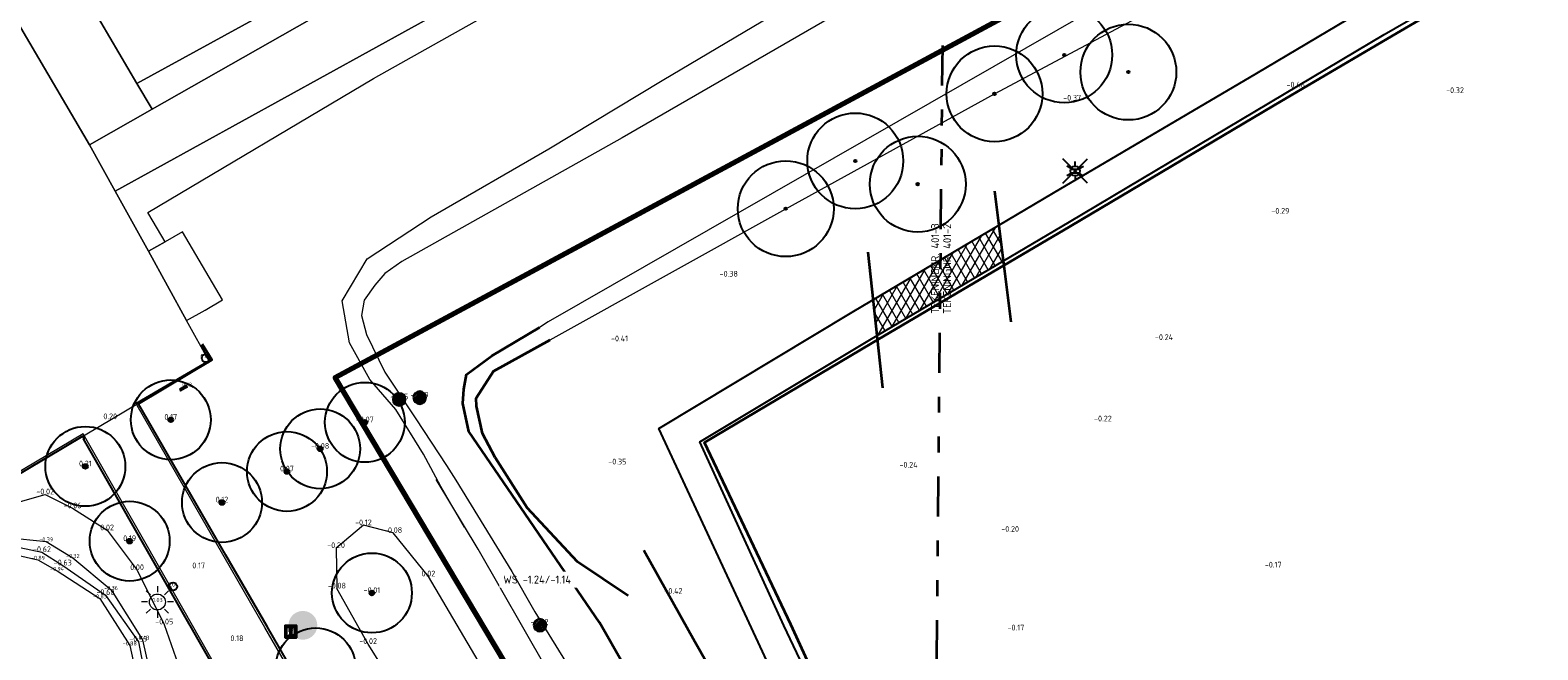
# Model space of a CAD drawing. Header units: metres. Extents: x 108651 to 109770, y 520801 to 521818.
# Tile 47 of 66: x 109184 to 109278, y 521290 to 521329. Entities that reach past the tile are written whole.
import ezdxf
from ezdxf.enums import TextEntityAlignment as Align

# ---------------------------------------------------------------- set-up
doc = ezdxf.new("R2010")
doc.units = ezdxf.units.M
doc.linetypes.add('AL-TEKENBLADGRENS-SO', pattern=[11.5, 2.5, -1.5, 1, -1.5, 1, -1.5, 2.5])
for name, color, linetype, lineweight in [('B-GV-GR-BOOM-S', 253, 'Continuous', 25), ('B-WA-WH-WATERLIJN-G', 253, 'Continuous', 18), ('B-WE-GR-BEPLANTING-G', 253, 'Continuous', 18), ('B-WE-GR-BOOM-S', 253, 'Continuous', 25), ('B-WE-GW-WATERGANG_BODEM-G', 253, 'Continuous', 18), ('B-WE-GW-WATERGANG_GREPPEL_INSTEEK-G', 253, 'Continuous', 18), ('B-WE-GW-WATERGANG_INSTEEK-G', 253, 'Continuous', 18), ('B-WE-GW-WATERGANG_SLOOT-G', 253, 'Continuous', 18), ('B-WE-IE-MEUBILAIR_WEGMEUBILAIR_VERKEERSBORD-S', 253, 'Continuous', 25), ('B-WE-IE-MEUBILAIR_WEGMEUBILAIR_ZITBANK-S', 253, 'Continuous', 0), ('B-WE-KL-ET_LS_OV_LICHTMAST-S', 253, 'Continuous', 25), ('B-WE-OG-TERREIN_CULTUURSCHEIDING-GV', 253, 'Continuous', 18), ('B-WE-OG-WATER_SLOOT-GV', 253, 'Continuous', 18), ('B-WE-RI-HWA-T25', 253, 'Continuous', 25), ('B-WE-RI-HWA_STRAATKOLK-S', 253, 'Continuous', 25), ('B-WE-VH-KANTVERHARDING-G', 253, 'Continuous', 18), ('B-WE-VH-VERHARDING_ACHTERKANTBAND-G', 253, 'Continuous', 25), ('B-WE-VH-VERHARDING_HALFVERHARDING_GRIND-GV', 253, 'Continuous', 18), ('B-WE-VH-VERHARDING_STRAATBAKSTEEN-GV', 253, 'Continuous', 18), ('B-XX-OG-HOOGTELIJN-G', 253, 'Continuous', 18), ('N-WE-KG-WERKGRENS_FASE 3A-G', 10, 'XX-WERKGRENS_CIRCEL', 70), ('V-WE-GR-DOORWORTELBARE RUIMTE-S', 80, 'Continuous', 25), ('V-WE-GW-WATERGANG_GREPPEL_INSTEEK-G', 253, 'Continuous', 35), ('V-WE-GW-WATERGANG_SLOOT-G', 253, 'Continuous', 35), ('V-WE-IE-TERREINAFSCHEIDING_KUNSTMATIG_HEKWERK_RASTER-G', 30, 'V-IE-TERREINAFSCHEIDING_KUNSTMATIG-SO', 35), ('V-WE-OV-LICHTMAST-S-200', 190, 'Continuous', 25), ('V-WE-VH-KANTVERHARDING-G', 4, 'Continuous', 25), ('V-WE-VH-VERHARDING_ASFALT-A-200', 212, 'Continuous', 18), ('X-XX-AL-T18', 253, 'Continuous', 18), ('X-XX-AL-TEKENBLADGRENS-G', 7, 'AL-TEKENBLADGRENS-SO', 35), ('X-XX-AL-VERWIJZING-T25', 7, 'Continuous', 25)]:
    doc.layers.add(name, color=color, linetype=linetype, lineweight=lineweight)
for name, color, linetype in [('B-WE-GW-WATERGANG_BODEM-G-HGT', 253, 'Continuous'), ('B-WE-IE-MEUBILAIR_WEGMEUBILAIR_VERKEERSBORD-S-HGT', 253, 'Continuous'), ('B-WE-IE-MEUBILAIR_WEGMEUBILAIR_ZITBANK-S-HGT', 253, 'Continuous'), ('B-WE-KL-ET_LS_OV_LICHTMAST-S-HGT', 253, 'Continuous'), ('B-WE-RI-HWA_STRAATKOLK-S-HGT', 253, 'Continuous'), ('B-XX-OG-HOOGTELIJN-G-HGT', 253, 'Continuous')]:
    doc.layers.add(name, color=color, linetype=linetype)
doc.layers.add('V-WE-OG-HULPLIJN-G', color=50, linetype='Continuous', lineweight=35, plot=False)
doc.styles.add('ISOCP', font='isocp.shx', dxfattribs={"width": 0.8})
doc.styles.add('NLCS-ISO', font='NLCS-ISO.ttf')
doc.styles.add('NLCS-ISO-M200-T18', font='NLCS-ISO.ttf', dxfattribs={"height": 0.36})
doc.styles.add('NLCS-ISO-M200-T25', font='NLCS-ISO.ttf', dxfattribs={"height": 0.5})
doc.linetypes.add('V-IE-TERREINAFSCHEIDING_KUNSTMATIG-SO', pattern='A,2,[24,NLCS.SHX,S=0.6,R=0,X=-1,Y=0],2,[82,NLCS.SHX,S=0.75,R=90,X=0,Y=0],2,[24,NLCS.SHX,S=0.6,R=0,X=1,Y=0],2,-2', length=10)
doc.linetypes.add('XX-WERKGRENS_CIRCEL', pattern='A,10,-2.5,[69,NLCS.SHX,S=1,R=0,X=0,Y=0],-2.5', length=15)

# ---------------------------------------------------------------- blocks, each defined once
blk = doc.blocks.new('SGR-BOOM_01')
h = blk.add_hatch(color=256)
edge = h.paths.add_edge_path()
edge.add_arc((0, 0), 0.15, 0, 360)
for radius in [2.5, 0.15, 0.045]:
    blk.add_circle((0, 0), radius)
blk = doc.blocks.new('SVW-VERKEERSTEKEN_BORD_INFORMATIE-SO')
h = blk.add_hatch(color=256)
h.dxf.hatch_style = 1
h.paths.add_polyline_path([(-0.69, -1.12), (0.61, -1.12, 0.414214), (0.66, -1.07), (0.66, 0.25, 0.414214), (0.61, 0.3), (-0.69, 0.3, 0.414214), (-0.74, 0.25), (-0.74, -1.07, 0.414214)])
h.paths.add_polyline_path([(-0.64, -1.07), (0.56, -1.07, 0.414214), (0.61, -1.02), (0.61, 0.2, 0.414214), (0.56, 0.25), (-0.64, 0.25, 0.414214), (-0.69, 0.2), (-0.69, -1.02, 0.414214)], flags=16)
h.paths.add_polyline_path([(0.48, -0.94), (-0.56, -0.94), (-0.56, 0.12), (0.48, 0.12)], flags=0)
h.paths.add_polyline_path([(0.08, -0.31), (0.08, -0.78, 0.414214), (0.1, -0.8, 12.48769), (-0.2, -0.31)])
h = blk.add_hatch(color=256)
h.dxf.hatch_style = 1
h.paths.add_polyline_path([(-0.2, -0.12, 1), (0.12, -0.12, 1)])
h = blk.add_hatch(color=256)
h.dxf.hatch_style = 1
h.paths.add_polyline_path([(0.08, -0.31), (-0.23, -0.31), (-0.23, -0.35), (-0.18, -0.35, -0.414214), (-0.16, -0.37), (-0.16, -0.78, -0.414214), (-0.18, -0.8), (-0.23, -0.8), (-0.23, -0.83), (0.17, -0.83), (0.17, -0.8), (0.1, -0.8, -0.414214), (0.08, -0.78)])
for points in [[(-0.74, -1.17), (0.66, -1.17, 0.414214), (0.71, -1.12), (0.71, 0.3, 0.414214), (0.66, 0.35), (-0.74, 0.35, 0.414214), (-0.79, 0.3), (-0.79, -1.12, 0.414214)], [(-0.69, -1.12), (0.61, -1.12, 0.414214), (0.66, -1.07), (0.66, 0.25, 0.414214), (0.61, 0.3), (-0.69, 0.3, 0.414214), (-0.74, 0.25), (-0.74, -1.07, 0.414214)], [(-0.64, -1.07), (0.56, -1.07, 0.414214), (0.61, -1.02), (0.61, 0.2, 0.414214), (0.56, 0.25), (-0.64, 0.25, 0.414214), (-0.69, 0.2), (-0.69, -1.02, 0.414214)], [(-0.52, -0.94), (0.43, -0.94, 0.414214), (0.48, -0.89), (0.48, 0.07, 0.414214), (0.43, 0.12), (-0.52, 0.12, 0.414214), (-0.56, 0.07), (-0.56, -0.89, 0.414214)], [(0.17, -0.83), (0.17, -0.8), (0.1, -0.8, -0.414214), (0.08, -0.78), (0.08, -0.31), (-0.23, -0.31), (-0.23, -0.35), (-0.18, -0.35, -0.414214), (-0.16, -0.37), (-0.16, -0.78, -0.414214), (-0.18, -0.8), (-0.23, -0.8), (-0.23, -0.83)]]:
    blk.add_lwpolyline(points, format="xyb", close=True)
blk.add_circle((-0.04, -0.12), 0.158)
blk = doc.blocks.new('SIE-WEG_ZITBANK_MET_LEUNING')
blk.add_hatch(color=256).paths.add_polyline_path([(0, 0.11), (0, 0.09), (0.98, 0.09), (0.98, 0.11)])
for p, q in [((0.15, 0.09), (0.15, 0.05)), ((0.17, 0.09), (0.17, 0.05)), ((0.81, 0.09), (0.81, 0.05)), ((0.84, 0.09), (0.84, 0.05)), ((0.15, -0.09), (0.15, -0.05)), ((0.17, -0.09), (0.17, -0.05)), ((0.81, -0.09), (0.81, -0.05)), ((0.84, -0.09), (0.84, -0.05))]:
    blk.add_line(p, q)
at = {"flags": 128}
for points in [[(0, 0.09), (0, 0.11), (0.98, 0.11), (0.98, 0.09)], [(0.98, 0.05), (0.98, -0.05), (0, -0.05), (0, 0.05)], [(0, -0.09), (0, -0.19), (0.98, -0.19), (0.98, -0.09)]]:
    blk.add_lwpolyline(points, close=True, dxfattribs=at)
blk = doc.blocks.new('STRAATKOLK', base_point=(109085.079, 521176.504))
at = {"layer": 'B-WE-RI-HWA_STRAATKOLK-S'}
blk.add_circle((109085.079, 521176.504), 0.5, dxfattribs=at)
blk = doc.blocks.new('SKL-ET_OV_LICHTMAST-SO')
at = {"color": 0, "linetype": 'ByBlock', "lineweight": 18}
for points in [[(0, 2), (0, 1.25)], [(-1.25, 0), (-2, 0)], [(-1.41, 1.41), (-0.88, 0.88)], [(0.88, 0.88), (1.41, 1.41)], [(2, 0), (1.25, 0)], [(-1.41, -1.41), (-0.88, -0.88)], [(0, -1.25), (0, -2)], [(0.88, -0.88), (1.41, -1.41)]]:
    blk.add_lwpolyline(points, dxfattribs=at)
blk.add_circle((0, 0), 1, dxfattribs=at)
blk = doc.blocks.new('V-SOV-LICHTMAST-SO')
for p, q in [((3.83, -3.83), (-3.83, 3.83)), ((-3.83, -3.83), (3.83, 3.83)), ((-1.3, 0.75), (-2.6, 1.5)), ((0, 1.5), (0, 3)), ((1.3, 0.75), (2.6, 1.5)), ((-1.3, -0.75), (-2.6, -1.5)), ((0, -1.5), (0, -3)), ((1.3, -0.75), (2.6, -1.5))]:
    blk.add_line(p, q)
at = {"flags": 128}
for points in [[(-1.38, 0.59), (1.38, 0.59)], [(-1.38, -0.59), (1.38, -0.59)]]:
    blk.add_lwpolyline(points, dxfattribs=at)
blk.add_circle((0, 0), 1.5)
at = {"style": 'NLCS-ISO'}
blk.add_attdef('TYPE', text='', height=1.8, dxfattribs=at).set_placement((0, 3), align=Align.BOTTOM_CENTER)
blk = doc.blocks.new('B-SGR-BOOM_1E GROOTTE')
h = blk.add_hatch(color=0)
edge = h.paths.add_edge_path()
edge.add_arc((0, 0), 0.15, 0, 360)
at = {"color": 0}
for radius in [6, 0.15]:
    blk.add_circle((0, 0), radius, dxfattribs=at)
blk = doc.blocks.new('SGR-DOORWORTELBARE RUIMTE')
for p, q in [((-1.99, 0.21), (-0.21, 1.99)), ((-1.95, -0.45), (0.45, 1.95)), ((-1.75, -0.96), (0.96, 1.75)), ((-1.45, -1.37), (1.37, 1.45)), ((-1.07, -1.69), (1.69, 1.07)), ((-0.58, -1.91), (1.91, 0.58)), ((0.04, -2), (2, -0.04)), ((1.04, -1.71), (1.71, -1.04))]:
    blk.add_line(p, q)
at = {"extrusion": (0, 0, -1)}
blk.add_arc((0, 0), 2, 0, 360, dxfattribs=at)

msp = doc.modelspace()

# ---------------------------------------------------------------- hatches: boundary and pattern name
at = {"layer": 'V-WE-VH-VERHARDING_ASFALT-A-200'}
h = msp.add_hatch(dxfattribs=at)
h.set_pattern_fill('AVH-ASFALT-SO', color=256, scale=0.5, pattern_type=2)
h.set_pattern_definition([(60, (0, 0), (-0.4330127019, 0.25), []), (120, (0, 0), (-0.4330127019, -0.25), [])])
h.paths.add_polyline_path([(109244.533, 521314.133), (109244.25, 521316.358), (109236.381, 521311.684), (109236.619, 521309.453)])

# ---------------------------------------------------------------- linework, layer by layer
at = {"layer": 'B-WA-WH-WATERLIJN-G'}
msp.add_lwpolyline([(109171.889, 521287.751), (109175.221, 521291.829), (109177.47, 521293.609), (109180.409, 521295.387), (109182.943, 521296.171), (109184.334, 521295.877), (109185.634, 521295.043), (109188.307, 521293.191), (109190.373, 521290.264), (109190.707, 521288.501), (109190.508, 521286.062), (109187.975, 521282.341), (109186.697, 521280.594), (109185.488, 521279.289), (109184.438, 521278.864), (109180.254, 521278.745), (109176.587, 521278.724), (109173.859, 521279.569), (109172.712, 521280.676), (109171.783, 521282.534), (109171.423, 521284.946)], close=True, dxfattribs=at)
at = {"layer": 'B-WE-GR-BEPLANTING-G'}
for points in [[(109226.121, 521266.633), (109225.946, 521266.887), (109224.238, 521267.864), (109217.811, 521278.62), (109212.537, 521287.549), (109208.53, 521294.358), (109206.316, 521297.081), (109204.457, 521297.559), (109202.747, 521296.127), (109202.795, 521293.598)], [(109219.187, 521263.5), (109218.361, 521264.838), (109217.841, 521268.286), (109213.217, 521275.555), (109209.236, 521282.938), (109204.754, 521290.121), (109202.795, 521293.598)]]:
    msp.add_lwpolyline(points, dxfattribs=at)
at = {"layer": 'B-WE-GW-WATERGANG_BODEM-G'}
msp.add_lwpolyline([(109172.226, 521287.52), (109175.638, 521291.385), (109177.668, 521293.164), (109180.588, 521294.929), (109182.894, 521295.667), (109184.08, 521295.396), (109185.277, 521294.706), (109187.964, 521292.98), (109189.829, 521290.033), (109190.143, 521288.58), (109189.859, 521286.219), (109187.497, 521282.861), (109186.099, 521281.07), (109184.744, 521279.973), (109180.222, 521279.587), (109176.773, 521279.357), (109174.005, 521280.226), (109173.192, 521280.983), (109172.4, 521282.907), (109172.177, 521284.8)], close=True, dxfattribs=at)
at = {"layer": 'B-WE-GW-WATERGANG_GREPPEL_INSTEEK-G'}
for points in [[(109216.141, 521309.187), (109230.9, 521317.392), (109243.969, 521324.592), (109268.128, 521337.491), (109289.285, 521350.116), (109299.336, 521356.159), (109325.941, 521370.923), (109333.352, 521374.569), (109344.044, 521379.829)], [(109210.795, 521297.421), (109209.297, 521299.985), (109208.228, 521302.023), (109206.496, 521304.808), (109204.863, 521306.693), (109203.581, 521308.99), (109203.125, 521311.632), (109204.695, 521314.257), (109208.699, 521316.878), (109216.063, 521321.143), (109223.16, 521325.418), (109231.153, 521330.166), (109236.698, 521333.44), (109248.671, 521340.569), (109258.068, 521345.365), (109268.366, 521351.056), (109281.23, 521358.274), (109287.488, 521361.208), (109289.354, 521362.125), (109290.156, 521362.9), (109290.72, 521363.854)], [(109228.128, 521267.644), (109226.61, 521270.222), (109221.128, 521279.963), (109215.924, 521288.596), (109211.638, 521296.069), (109209.003, 521300.43)]]:
    msp.add_lwpolyline(points, dxfattribs=at)
at = {"layer": 'B-WE-GW-WATERGANG_INSTEEK-G'}
msp.add_lwpolyline([(109170.728, 521288.633), (109173.938, 521293.287), (109176.362, 521295.569), (109179.458, 521297.34), (109182.26, 521298.831), (109184.535, 521299.496), (109186.25, 521298.623), (109188.412, 521297.245), (109190.286, 521294.749), (109191.987, 521291.347), (109192.866, 521288.841), (109192.183, 521285.339), (109189.799, 521281.111), (109188.359, 521279.094), (109187.237, 521277.292), (109185.255, 521276.248), (109180.984, 521275.513), (109176.211, 521275.976), (109172.467, 521276.669), (109170.581, 521277.861), (109169.393, 521279.451), (109169.007, 521281.083), (109169.546, 521283.691), (109170.067, 521286.876)], close=True, dxfattribs=at)
at = {"layer": 'B-WE-OG-TERREIN_CULTUURSCHEIDING-GV', "flags": 128}
for points in [[(109364.676, 521416.012), (109276.377, 521366.746), (109188.916, 521318.499), (109190.994, 521314.734), (109192.048, 521315.316), (109191.843, 521315.664), (109190.966, 521317.157), (109205.085, 521325.547), (109250.699, 521351.174), (109252.461, 521352.163), (109256.758, 521354.578), (109269.131, 521361.529), (109269.159, 521361.544), (109269.816, 521361.042), (109271.11, 521360.259), (109272.154, 521360.174), (109273.753, 521360.716), (109275.292, 521361.759), (109276.314, 521362.504), (109276.456, 521363.581), (109276.133, 521365.462), (109276.864, 521365.873), (109369.046, 521416.875)], [(109174.752, 521342.794), (109187.318, 521321.395), (109191.229, 521323.622), (109190.282, 521325.235), (109173.914, 521353.109)]]:
    msp.add_lwpolyline(points, dxfattribs=at)
for points in [[(109190.282, 521325.235), (109210.703, 521336.45), (109204.791, 521346.587), (109193.206, 521339.955), (109182.626, 521358.096), (109173.914, 521353.109)], [(109191.229, 521323.622), (109210.924, 521334.837), (109210.98, 521334.887), (109211.064, 521334.965), (109211.145, 521335.046), (109211.223, 521335.13), (109211.298, 521335.217), (109211.37, 521335.306), (109210.703, 521336.45), (109190.282, 521325.235)]]:
    msp.add_lwpolyline(points, close=True, dxfattribs=at)
at = {"layer": 'B-WE-OG-WATER_SLOOT-GV', "flags": 128}
for points in [[(109292.441, 521364.226), (109290.974, 521361.8), (109286.578, 521358.68), (109273.521, 521351.665), (109257.754, 521343.261), (109244.916, 521336.289), (109233.739, 521329.394), (109220.668, 521321.827), (109206.857, 521314.08), (109205.808, 521313.329), (109205.163, 521312.612), (109204.511, 521311.663), (109204.335, 521310.694)], [(109254.243, 521332.163), (109249.941, 521329.745), (109216.034, 521310.296), (109215.473, 521309.959)]]:
    msp.add_lwpolyline(points, dxfattribs=at)
at = {"layer": 'B-WE-VH-KANTVERHARDING-G', "flags": 128}
msp.add_lwpolyline([(109192.048, 521315.316), (109190.994, 521314.734), (109193.39, 521310.393), (109194.559, 521311.038), (109195.644, 521311.675), (109193.132, 521315.952)], close=True, dxfattribs=at)
at = {"layer": 'B-WE-VH-VERHARDING_ACHTERKANTBAND-G'}
for points in [[(109220.596, 521252.299), (109215.378, 521261.626), (109209.909, 521271.183), (109204.707, 521280.304), (109198.43, 521291.214), (109195.838, 521295.683), (109190.382, 521305.177), (109194.983, 521307.915), (109194.393, 521308.904)], [(109217.245, 521250.375), (109211.954, 521259.367), (109206.444, 521269.015), (109201.079, 521278.394), (109195.387, 521288.165), (109194.772, 521289.224), (109192.373, 521293.432), (109186.943, 521302.971), (109186.977, 521302.984), (109186.882, 521303.151), (109181.017, 521299.664), (109173.229, 521295.094)]]:
    msp.add_lwpolyline(points, dxfattribs=at)
at = {"layer": 'B-WE-VH-VERHARDING_HALFVERHARDING_GRIND-GV', "flags": 128}
msp.add_lwpolyline([(109210.924, 521334.837), (109191.229, 521323.622), (109187.318, 521321.395), (109188.916, 521318.499), (109276.377, 521366.746)], dxfattribs=at)
at = {"layer": 'B-WE-VH-VERHARDING_STRAATBAKSTEEN-GV', "flags": 128}
msp.add_lwpolyline([(109149.252, 521342.929), (109166.899, 521312.409), (109167.687, 521311.069), (109169.284, 521308.351), (109170.178, 521306.83), (109176.071, 521296.843), (109187.033, 521303.221), (109190.44, 521305.243), (109194.825, 521307.793), (109193.39, 521310.393), (109190.994, 521314.734), (109188.916, 521318.499), (109187.318, 521321.395), (109174.752, 521342.794)], dxfattribs=at)
at = {"layer": 'B-WE-VH-VERHARDING_STRAATBAKSTEEN-GV'}
for points in [[(109219.123, 521254.608), (109215.281, 521261.528), (109209.802, 521271.142), (109204.581, 521280.253), (109198.286, 521291.161), (109195.735, 521295.592), (109190.206, 521305.203), (109194.841, 521307.915), (109194.296, 521308.836)], [(109217.35, 521250.46), (109212.052, 521259.437), (109206.536, 521269.099), (109201.179, 521278.448), (109194.887, 521289.298), (109192.541, 521293.419), (109186.913, 521303.295), (109180.932, 521299.748), (109171.546, 521294.3), (109170.807, 521295.559)]]:
    msp.add_lwpolyline(points, dxfattribs=at)
at = {"layer": 'B-XX-OG-HOOGTELIJN-G'}
msp.add_lwpolyline([(109172.649, 521290.42), (109174.894, 521292.856), (109177.128, 521294.629), (109180.125, 521296.063), (109182.959, 521296.716), (109184.6, 521296.546), (109186.267, 521295.513), (109188.658, 521293.511), (109190.625, 521290.388), (109191.04, 521288.52), (109190.952, 521285.901), (109188.503, 521281.92), (109187.1, 521280.097), (109185.869, 521278.557), (109184.359, 521278.244), (109180.164, 521278.159), (109176.517, 521278.296), (109173.617, 521279.123), (109172.126, 521280.243), (109171.351, 521282.524), (109171.026, 521285.01), (109171.355, 521287.815)], close=True, dxfattribs=at)
at = {"layer": 'N-WE-KG-WERKGRENS_FASE 3A-G', "flags": 128}
msp.add_lwpolyline([(109325.985, 521089.891), (109318.976, 521087.098), (109317.759, 521090.31), (109323.357, 521094.593), (109238.454, 521245.385), (109219.993, 521235.574), (109207.975, 521226.877), (109134.352, 521188.292), (109146.681, 521162.038), (109133.203, 521154.372), (109125.139, 521169.625), (109118.97, 521166.626), (109096.884, 521210.772), (109081.12, 521240.821), (109089.41, 521256.905), (109098.836, 521261.004), (109100.773, 521257.626, 0.463993), (109111.285, 521254.28), (109161.484, 521279.683), (109182.49, 521274.188), (109197.384, 521282.23), (109207.411, 521265.019), (109222.743, 521273.13), (109202.684, 521306.819), (109330.854, 521375.957), (109334.104, 521366.956), (109359.352, 521304.007), (109395.916, 521316.767), (109395.014, 521304.654), (109407.223, 521303.045), (109419.647, 521302.279), (109418.208, 521287.556), (109409.708, 521288.408), (109419.013, 521237.753), (109418.562, 521234.864), (109426.445, 521234.185), (109428.101, 521222.066), (109422.353, 521222.198), (109444.16, 521149.248), (109444.21, 521130.53), (109415.056, 521118.995), (109417.942, 521109.017), (109389.8, 521098.734), (109393.219, 521089.125), (109386.118, 521086.75), (109367.934, 521091.648), (109364.106, 521102.437)], format="xyb", close=True, dxfattribs=at)
at = {"layer": 'V-WE-GW-WATERGANG_GREPPEL_INSTEEK-G'}
for points in [[(109221.033, 521293.144), (109217.865, 521295.263), (109214.712, 521298.648), (109212.711, 521301.812), (109211.919, 521303.301), (109211.536, 521305.025), (109211.518, 521305.515), (109212.61, 521307.223), (109216.141, 521309.187)], [(109222.016, 521295.992), (109225.215, 521290.286), (109227.436, 521286.357), (109231.037, 521279.616), (109234.218, 521273.755), (109236.147, 521270.359)]]:
    msp.add_lwpolyline(points, dxfattribs=at)
at = {"layer": 'V-WE-GW-WATERGANG_SLOOT-G'}
msp.add_lwpolyline([(109231.403, 521270.486), (109225.331, 521280.767), (109219.23, 521291.475), (109211.065, 521303.443), (109210.683, 521305.182), (109210.749, 521306.077), (109210.92, 521307.016), (109212.504, 521308.18), (109215.473, 521309.959)], dxfattribs=at)
at = {"layer": 'V-WE-IE-TERREINAFSCHEIDING_KUNSTMATIG_HEKWERK_RASTER-G'}
msp.add_lwpolyline([(109236.311, 521280.238), (109231.218, 521291.344), (109225.818, 521302.754), (109236.288, 521308.973), (109248.737, 521316.291), (109261.468, 521323.854), (109268.559, 521328.038), (109271.967, 521330.044), (109276.055, 521332.172), (109288.67, 521338.72), (109301.544, 521345.247), (109312.369, 521350.83), (109319.787, 521354.655), (109327.568, 521342.256), (109333.042, 521333.667), (109336.687, 521328.092), (109338.276, 521325.536), (109339.738, 521322.871), (109341.106, 521320.14), (109342.381, 521317.305), (109343.652, 521314.271), (109349.58, 521301.679), (109354.309, 521291.878)], dxfattribs=at)
at = {"layer": 'V-WE-OG-HULPLIJN-G', "flags": 128}
for points in [[(109245.018, 521310.315), (109243.98, 521318.491)], [(109236.971, 521306.162), (109236.062, 521314.663)]]:
    msp.add_lwpolyline(points, dxfattribs=at)
at = {"layer": 'V-WE-VH-KANTVERHARDING-G'}
for points in [[(109260.395, 521325.882), (109267.327, 521329.996), (109270.63, 521331.998), (109274.906, 521334.355), (109287.5, 521340.824), (109300.372, 521347.421), (109310.959, 521352.912), (109320.768, 521357.839), (109329.248, 521343.795), (109334.733, 521335.363), (109336.323, 521332.711), (109338.724, 521328.788), (109340.915, 521325.054), (109343.152, 521321.394), (109344.901, 521317.411), (109347.405, 521311.947), (109349.721, 521306.458), (109351.436, 521304.139), (109354.845, 521299.242), (109358.485, 521290.644), (109361.205, 521284.895), (109362.836, 521285.453), (109366.261, 521286.638)], [(109240.297, 521271.408), (109240.204, 521271.582), (109238.316, 521275.332), (109236.032, 521280.207), (109230.772, 521291.277), (109225.511, 521302.795), (109236.16, 521309.181), (109248.658, 521316.573), (109268.366, 521328.307), (109271.812, 521330.285), (109275.842, 521332.474), (109288.492, 521338.874), (109301.431, 521345.544), (109312.268, 521351.054), (109319.791, 521354.998), (109327.723, 521342.526), (109333.125, 521334.077), (109336.899, 521328.19), (109338.456, 521325.674), (109339.93, 521323.008), (109341.249, 521320.233), (109342.559, 521317.396), (109343.907, 521314.427), (109349.785, 521301.795)], [(109238.439, 521270.936), (109237.58, 521272.616), (109235.095, 521277.887), (109230.831, 521286.684), (109222.955, 521303.62), (109235.066, 521310.903), (109247.656, 521318.381), (109260.395, 521325.882)]]:
    msp.add_lwpolyline(points, dxfattribs=at)
at = {"layer": 'X-XX-AL-TEKENBLADGRENS-G'}
msp.add_lwpolyline([(109261.328, 521166.17), (109261.328, 521243.911), (109239.92, 521244.118), (109240.728, 521327.985)], dxfattribs=at)

# ---------------------------------------------------------------- block references
at = {"layer": 'B-GV-GR-BOOM-S'}
for p in [(109192.398, 521304.169, 0.171), (109204.546, 521304.01, -0.068), (109201.75, 521302.351, -0.083), (109187.049, 521301.247, 0.211), (109199.671, 521300.93, 0.073), (109195.604, 521298.988, 0.119), (109189.823, 521296.564, 0.193), (109204.991, 521293.319, -0.005), (109201.471, 521288.628, 0.059)]:
    msp.add_blockref('SGR-BOOM_01', p, dxfattribs=at)
at = {"layer": 'B-WE-GR-BOOM-S', "xscale": 0.5, "yscale": 0.5, "zscale": 0.5}
for p in [(109248.336, 521327.028), (109252.351, 521325.952), (109243.969, 521324.592), (109235.251, 521320.388), (109239.165, 521318.931), (109230.9, 521317.392)]:
    msp.add_blockref('B-SGR-BOOM_1E GROOTTE', p, dxfattribs=at)
at = {"layer": 'B-WE-IE-MEUBILAIR_WEGMEUBILAIR_VERKEERSBORD-S', "xscale": 0.5, "yscale": 0.5}
msp.add_blockref('SVW-VERKEERSTEKEN_BORD_INFORMATIE-SO', (109199.933, 521291.103, 0.023), dxfattribs=at)
at = {"layer": 'B-WE-IE-MEUBILAIR_WEGMEUBILAIR_ZITBANK-S', "xscale": 0.5, "yscale": 0.5, "zscale": 2.5, "rotation": 208.9079}
msp.add_blockref('SIE-WEG_ZITBANK_MET_LEUNING', (109193.417, 521306.251, 0.124), dxfattribs=at)
at = {"layer": 'B-WE-KL-ET_LS_OV_LICHTMAST-S', "xscale": 0.5, "yscale": 0.5}
msp.add_blockref('SKL-ET_OV_LICHTMAST-SO', (109191.558, 521292.753, 0.028), dxfattribs=at)
at = {"layer": 'B-WE-RI-HWA_STRAATKOLK-S', "xscale": 0.5, "yscale": 0.5}
for p in [(109194.588, 521308.037, 0.038), (109192.541, 521293.72, 0.037)]:
    msp.add_blockref('STRAATKOLK', p, dxfattribs=at)
at = {"layer": 'V-WE-GR-DOORWORTELBARE RUIMTE-S', "xscale": 0.2, "yscale": 0.2, "zscale": 0.2}
for p in [(109206.696, 521305.447, -0.354), (109207.981, 521305.555, -0.385), (109215.512, 521291.297, -0.524)]:
    msp.add_blockref('SGR-DOORWORTELBARE RUIMTE', p, dxfattribs=at)
at = {"layer": 'V-WE-OV-LICHTMAST-S-200', "xscale": 0.2, "yscale": 0.2}
msp.add_blockref('V-SOV-LICHTMAST-SO', (109249.019, 521319.759, -0.487), dxfattribs=at)

# ---------------------------------------------------------------- texts
at = {"layer": 'B-WE-GW-WATERGANG_BODEM-G-HGT', "style": 'ISOCP'}
for s, p in [('-0.89', (109184.08, 521295.396, -0.886)), ('-0.94', (109185.277, 521294.706, -0.938)), ('-0.83', (109187.964, 521292.98, -0.826)), ('-0.88', (109189.829, 521290.033, -0.875))]:
    msp.add_text(s, height=0.25, dxfattribs=at).set_placement(p, align=Align.CENTER)
at = {"layer": 'B-WE-IE-MEUBILAIR_WEGMEUBILAIR_VERKEERSBORD-S-HGT', "style": 'ISOCP'}
msp.add_text('0.02', height=0.25, dxfattribs=at).set_placement((109199.933, 521291.103, 0.023), align=Align.CENTER)
at = {"layer": 'B-WE-IE-MEUBILAIR_WEGMEUBILAIR_ZITBANK-S-HGT', "style": 'ISOCP'}
msp.add_text('0.12', height=0.25, dxfattribs=at).set_placement((109193.417, 521306.251, 0.124), align=Align.CENTER)
at = {"layer": 'B-WE-KL-ET_LS_OV_LICHTMAST-S-HGT', "style": 'ISOCP'}
msp.add_text('0.03', height=0.25, dxfattribs=at).set_placement((109191.558, 521292.753, 0.028), align=Align.CENTER)
at = {"layer": 'B-WE-RI-HWA_STRAATKOLK-S-HGT', "style": 'ISOCP'}
for p in [(109194.588, 521308.037, 0.038), (109192.541, 521293.72, 0.037)]:
    msp.add_text('0.04', height=0.25, dxfattribs=at).set_placement(p, align=Align.CENTER)
at = {"layer": 'B-XX-OG-HOOGTELIJN-G-HGT', "style": 'ISOCP'}
for s, p in [('-0.39', (109184.6, 521296.546, -0.392)), ('-0.32', (109186.267, 521295.513, -0.32)), ('-0.36', (109188.658, 521293.511, -0.362)), ('-0.43', (109190.625, 521290.388, -0.429))]:
    msp.add_text(s, height=0.25, dxfattribs=at).set_placement(p, align=Align.CENTER)
at = {"layer": 'X-XX-AL-T18', "style": 'NLCS-ISO-M200-T18'}
for s, p in [('-0.35', (109206.696, 521305.447, -0.354)), ('-0.39', (109207.981, 521305.555, -0.385)), ('0.20', (109188.607, 521304.205, 0.203)), ('0.17', (109192.398, 521304.169, 0.171)), ('-0.07', (109204.546, 521304.01, -0.068)), ('-0.08', (109201.75, 521302.351, -0.083)), ('0.21', (109187.049, 521301.247, 0.211)), ('0.07', (109199.671, 521300.93, 0.073)), ('-0.02', (109184.535, 521299.496, -0.015)), ('0.12', (109195.604, 521298.988, 0.119)), ('-0.06', (109186.25, 521298.623, -0.064)), ('0.02', (109188.412, 521297.245, 0.019)), ('-0.12', (109204.457, 521297.559, -0.123)), ('-0.08', (109206.316, 521297.081, -0.079)), ('-0.62', (109184.334, 521295.877, -0.615)), ('0.19', (109189.823, 521296.564, 0.193)), ('-0.20', (109202.747, 521296.127, -0.195)), ('-0.63', (109185.634, 521295.043, -0.628)), ('0.00', (109190.286, 521294.749, -0.002)), ('0.17', (109194.146, 521294.863, 0.167)), ('0.02', (109208.53, 521294.358, 0.018)), ('-0.60', (109188.307, 521293.191, -0.6)), ('-0.08', (109202.795, 521293.598, -0.08)), ('-0.08', (109202.795, 521293.598, -0.08)), ('-0.01', (109204.991, 521293.319, -0.005)), ('-0.05', (109191.987, 521291.347, -0.054)), ('-0.52', (109215.486, 521291.334, -0.524)), ('-0.59', (109190.373, 521290.264, -0.593)), ('0.18', (109196.543, 521290.304, 0.177)), ('-0.02', (109204.754, 521290.121, -0.024))]:
    msp.add_text(s, height=0.36, dxfattribs=at).set_placement(p, align=Align.CENTER)
at = {"layer": 'X-XX-AL-T18', "linetype": 'Continuous', "lineweight": 18, "char_height": 0.36, "attachment_point": 8, "style": 'NLCS-ISO-M200-T18'}
for s, insert in [('-0.46', (109262.824, 521324.983, -0.461)), ('-0.37', (109248.83, 521324.164, -0.375)), ('-0.32', (109272.802, 521324.635, -0.324)), ('-0.29', (109261.868, 521317.077, -0.292)), ('-0.38', (109227.33, 521313.137, -0.38)), ('-0.41', (109220.492, 521309.082, -0.405)), ('-0.24', (109254.581, 521309.163, -0.244)), ('-0.22', (109250.757, 521304.065, -0.222)), ('-0.35', (109220.355, 521301.37, -0.347)), ('-0.24', (109238.587, 521301.168, -0.238)), ('-0.20', (109244.947, 521297.148, -0.196)), ('-0.17', (109261.42, 521294.911, -0.167)), ('-0.42', (109223.869, 521293.266, -0.424)), ('-0.17', (109245.309, 521290.972, -0.168))]:
    msp.add_mtext(s, dxfattribs=dict(at, insert=insert))
at = {"layer": 'X-XX-AL-VERWIJZING-T25', "char_height": 0.5, "attachment_point": 1, "rotation": 90, "style": 'NLCS-ISO-M200-T25'}
for s, insert in [('TEKENINGNR. 401-3', (109240.004, 521310.814)), ('TEKENINGNR. 401-2', (109240.756, 521310.801))]:
    msp.add_mtext_dynamic_manual_height_columns(s, width=8.76536, gutter_width=2.5, heights=[0], dxfattribs=dict(at, insert=insert))

# ---------------------------------------------------------------- next in the draw order: texts
at = {"layer": 'B-WE-RI-HWA-T25', "insert": (109213.214, 521294.408), "char_height": 0.5, "attachment_point": 1, "style": 'NLCS-ISO-M200-T25', "bg_fill": 3, "box_fill_scale": 1.5, "bg_fill_color": 256, "bg_fill_transparency": 0}
msp.add_mtext_dynamic_manual_height_columns('WS -1.24/-1.14', width=5.00129, gutter_width=2.5, heights=[0], dxfattribs=at)

# ---------------------------------------------------------------- next in the draw order: linework, layer by layer
at = {"layer": 'B-WE-GW-WATERGANG_SLOOT-G'}
msp.add_lwpolyline([(109204.335, 521310.694), (109204.644, 521309.522), (109205.805, 521307.161), (109207.738, 521304.231), (109208.701, 521302.77), (109209.67, 521301.301), (109210.237, 521300.379), (109213.741, 521294.674), (109215.188, 521292.133), (109218.42, 521286.899), (109222.906, 521278.973), (109228.282, 521269.454)], dxfattribs=at)

doc.saveas('drawing.dxf')
